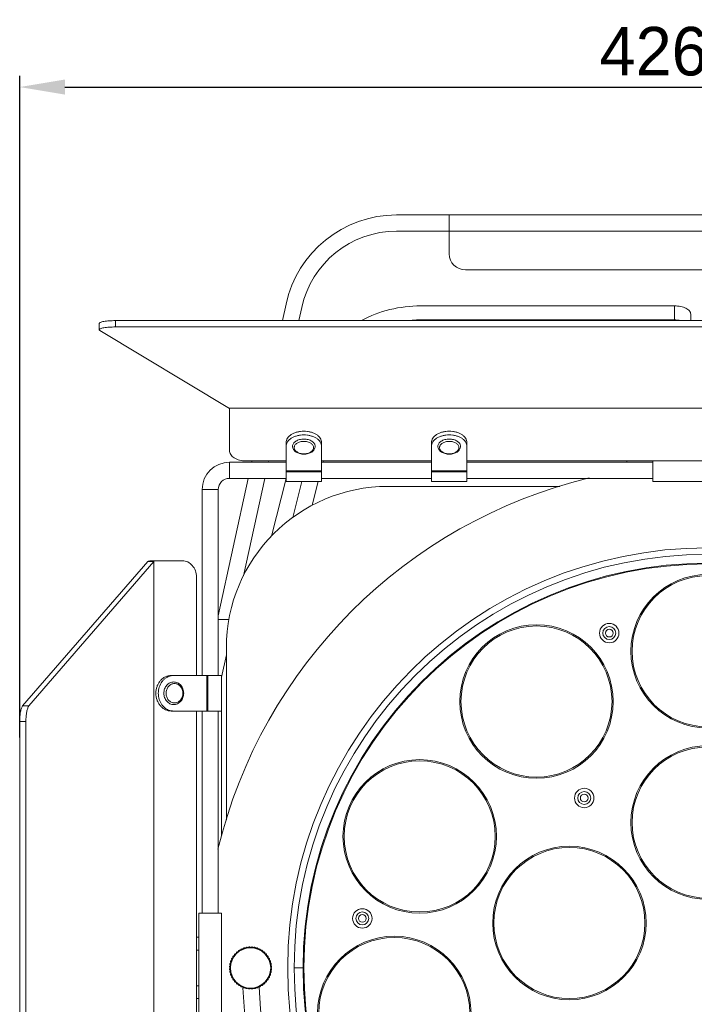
# Model space of a CAD drawing. Header units: millimetres. Extents: x 29170 to 33192, y 579 to 3108.
# Tile 19 of 256: x 29170 to 29379, y 1322 to 1626. Entities that reach past the tile are written whole.
import ezdxf

# ---------------------------------------------------------------- set-up
doc = ezdxf.new("R2010")
doc.units = ezdxf.units.MM
doc.layers.add('细实线', color=7, linetype='Continuous', lineweight=13)
doc.dimstyles.new('ISO-25', dxfattribs={"dimtxt": 15, "dimasz": 14, "dimexe": 3.5, "dimexo": 0, "dimgap": 3.5, "dimtad": 1, "dimtxsty": 'Standard', "dimcen": 2.5, "dimadec": 0, "dimazin": 0, "dimtfac": 1, "dimtmove": 0, "dimatfit": 3, "dimfxl": 1, "dimarcsym": 0})

# ---------------------------------------------------------------- blocks, each defined once
blk = doc.blocks.new('*D53')
at = {"layer": 'Defpoints', "color": 0, "transparency": 16777216}
for p in [(29595.9, 1605.39), (29169.94, 1404.12), (29595.9, 1404.12)]:
    blk.add_point(p, dxfattribs=at)
at = {"layer": '细实线', "color": 0, "lineweight": -2, "transparency": 16777216}
for p, q in [((29169.94, 1404.12), (29169.94, 1608.89)), ((29595.9, 1404.12), (29595.9, 1608.89)), ((29183.94, 1605.39), (29581.9, 1605.39))]:
    blk.add_line(p, q, dxfattribs=at)
at = {"layer": '细实线', "color": 0, "transparency": 16777216}
for points in [[(29183.94, 1607.73), (29183.94, 1603.06), (29169.94, 1605.39)], [(29581.9, 1607.73), (29581.9, 1603.06), (29595.9, 1605.39)]]:
    blk.add_solid(points, dxfattribs=at)
at = {"layer": '细实线', "color": 0, "transparency": 16777216, "insert": (29382.92, 1616.39), "char_height": 15, "attachment_point": 5}
blk.add_mtext('426mm', dxfattribs=at)

msp = doc.modelspace()

# ---------------------------------------------------------------- linework, layer by layer
at = {"layer": '细实线'}
for p, q in [((29479.239, 1565.813), (29286.597, 1565.813)), ((29302.918, 1553.813), (29302.918, 1565.813)), ((29286.597, 1560.813), (29479.239, 1560.813)), ((29307.918, 1548.813), (29457.918, 1548.813)), ((29252.396, 1538.248), (29251.281, 1533.121)), ((29256.398, 1533.121), (29257.282, 1537.186)), ((29372.668, 1537.668), (29294.07, 1537.668)), ((29372.668, 1533.338), (29372.668, 1537.668)), ((29199.572, 1531.151), (29199.572, 1533.121)), ((29199.572, 1533.121), (29566.264, 1533.121)), ((29294.07, 1533.121), (29294.07, 1533.338)), ((29294.07, 1533.338), (29372.668, 1533.338)), ((29377.668, 1533.121), (29377.668, 1535.168)), ((29194.572, 1530.283), (29194.572, 1532.252)), ((29234.918, 1505.972), (29194.769, 1530.041)), ((29199.572, 1531.151), (29566.264, 1531.151)), ((29234.918, 1492.911), (29234.918, 1506.065)), ((29234.918, 1506.065), (29530.918, 1506.065)), ((29252.418, 1483.313), (29252.418, 1495.367)), ((29263.418, 1495.367), (29263.418, 1483.313)), ((29297.418, 1483.313), (29297.418, 1495.367)), ((29308.418, 1495.367), (29308.418, 1483.313)), ((29234.918, 1489.313), (29234.918, 1484.313)), ((29234.918, 1489.313), (29252.418, 1489.313)), ((29252.418, 1489.697), (29239.918, 1489.697)), ((29241.841, 1489.697), (29241.758, 1489.313)), ((29246.875, 1489.313), (29246.958, 1489.697)), ((29297.418, 1489.697), (29263.418, 1489.697)), ((29263.418, 1489.313), (29297.418, 1489.313)), ((29263.856, 1489.313), (29263.953, 1489.697)), ((29457.418, 1489.697), (29308.418, 1489.697)), ((29308.418, 1489.313), (29365.918, 1489.313)), ((29357.918, 1489.697), (29357.918, 1489.313)), ((29365.918, 1483.313), (29365.918, 1489.697)), ((29240.671, 1484.313), (29231.418, 1441.75)), ((29234.918, 1484.313), (29252.418, 1484.313)), ((29239.223, 1454.117), (29245.788, 1484.313)), ((29252.418, 1484.266), (29247.927, 1466.466)), ((29252.418, 1486.598), (29263.418, 1486.598)), ((29252.418, 1486.29), (29263.418, 1486.29)), ((29263.418, 1484.313), (29297.418, 1484.313)), ((29297.418, 1486.598), (29308.418, 1486.598)), ((29297.418, 1486.29), (29308.418, 1486.29)), ((29308.418, 1484.313), (29365.918, 1484.313)), ((29226.418, 1423.313), (29226.418, 1480.813)), ((29226.418, 1480.813), (29231.418, 1480.813)), ((29231.418, 1423.313), (29231.418, 1480.813)), ((29252.418, 1483.313), (29263.418, 1483.313)), ((29254.48, 1472.156), (29257.295, 1483.313)), ((29260.491, 1475.976), (29262.342, 1483.313)), ((29283.918, 1481.813), (29337.2, 1481.813)), ((29297.418, 1483.313), (29308.418, 1483.313)), ((29399.918, 1483.313), (29365.918, 1483.313)), ((29170.864, 1413.879), (29209.584, 1458.565)), ((29172.796, 1413.879), (29211.516, 1458.565)), ((29209.584, 1458.565), (29211.516, 1458.565)), ((29210.516, 1458.813), (29220.325, 1458.813)), ((29211.516, 1206.813), (29211.516, 1458.813)), ((29224.655, 1453.813), (29224.655, 1423.313)), ((29234.74, 1440.632), (29231.418, 1440.632)), ((29233.918, 1429.713), (29232.418, 1422.813)), ((29233.918, 1431.813), (29233.918, 1378.531)), ((29232.418, 1423.313), (29216.861, 1423.313)), ((29227.877, 1423.313), (29227.877, 1412.313)), ((29228.226, 1423.313), (29228.226, 1412.313)), ((29232.418, 1423.313), (29232.418, 1412.313)), ((29172.796, 1413.879), (29170.864, 1413.879)), ((29232.418, 1412.313), (29216.861, 1412.313)), ((29224.655, 1412.313), (29224.655, 1253.313)), ((29226.418, 1349.813), (29226.418, 1412.313)), ((29231.418, 1349.813), (29231.418, 1412.313)), ((29232.418, 1412.313), (29232.418, 1373.773)), ((29169.94, 1256.538), (29169.94, 1409.088)), ((29171.872, 1409.088), (29169.94, 1409.088)), ((29171.872, 1256.538), (29171.872, 1409.088)), ((29225.418, 1349.813), (29225.418, 1315.813)), ((29232.418, 1349.813), (29225.418, 1349.813)), ((29232.418, 1349.813), (29232.418, 1315.813)), ((29224.655, 1342.313), (29225.418, 1342.313)), ((29224.655, 1338.313), (29225.418, 1338.313)), ((29225.418, 1338.313), (29224.655, 1338.313)), ((29241.77, 1339.303), (29241.917, 1339.294)), ((29242.614, 1339.202), (29242.758, 1339.173)), ((29243.438, 1338.991), (29243.577, 1338.944)), ((29244.227, 1338.675), (29244.359, 1338.61)), ((29244.968, 1338.258), (29245.09, 1338.176)), ((29245.648, 1337.748), (29245.759, 1337.651)), ((29246.256, 1337.153), (29246.353, 1337.043)), ((29246.781, 1336.485), (29246.863, 1336.363)), ((29247.215, 1335.753), (29247.28, 1335.622)), ((29247.549, 1334.972), (29247.596, 1334.832)), ((29247.778, 1334.153), (29247.807, 1334.009)), ((29247.807, 1331.617), (29247.778, 1331.473)), ((29247.899, 1333.311), (29247.909, 1333.164)), ((29247.909, 1332.461), (29247.899, 1332.314)), ((29257.675, 1332.813), (29254.918, 1332.813)), ((29246.353, 1328.583), (29246.256, 1328.472)), ((29246.863, 1329.263), (29246.781, 1329.141)), ((29247.28, 1330.004), (29247.215, 1329.872)), ((29247.596, 1330.793), (29247.549, 1330.654)), ((29225.418, 1327.313), (29224.655, 1327.313)), ((29241.917, 1326.332), (29241.77, 1326.322)), ((29242.758, 1326.452), (29242.614, 1326.424)), ((29243.577, 1326.682), (29243.438, 1326.634)), ((29244.359, 1327.016), (29244.227, 1326.951)), ((29245.09, 1327.449), (29244.968, 1327.368)), ((29245.759, 1327.975), (29245.648, 1327.878)), ((29224.655, 1323.313), (29225.418, 1323.313)), ((29224.655, 1323.313), (29225.418, 1323.313))]:
    msp.add_line(p, q, dxfattribs=at)
for centre, radius in [((29382.918, 1332.813), 130), ((29382.918, 1332.813), 128), ((29382.918, 1332.813), 125.243), ((29382.918, 1332.813), 125), ((29382.918, 1430.813), 23.75), ((29382.918, 1430.813), 23.38), ((29329.936, 1415.256), 23.75), ((29329.935, 1415.256), 23.38), ((29352.461, 1436.429), 3), ((29352.461, 1436.429), 2), ((29352.461, 1436.429), 1.2), ((29382.918, 1377.813), 23.75), ((29382.918, 1377.813), 23.38), ((29293.775, 1373.524), 23.75), ((29293.774, 1373.523), 23.38), ((29344.712, 1385.399), 3), ((29344.712, 1385.399), 2), ((29344.712, 1385.399), 1.2), ((29340.121, 1346.719), 23.75), ((29340.121, 1346.719), 23.38), ((29276.011, 1348.142), 3), ((29276.011, 1348.142), 2), ((29276.011, 1348.142), 1.2), ((29285.915, 1318.867), 23.75), ((29285.916, 1318.866), 23.38), ((29241.418, 1332.813), 6.237)]:
    msp.add_circle(centre, radius, dxfattribs=at)
for centre, radius, start, end in [((29286.597, 1530.813), 35, 90, 167.73523), ((29286.597, 1530.813), 30, 90, 167.73523), ((29307.918, 1553.813), 5, 180, 270), ((29294.072, 1498.738), 34.6, 90.00305, 94.31522), ((29234.918, 1480.813), 8.5, 90, 180), ((29382.918, 1332.813), 156, 103.61617, 166.38383), ((29234.918, 1480.813), 3.5, 90, 180), ((29283.918, 1431.813), 50, 90, 180), ((29217.612, 1419.164), 4.149, 90.01942, 100.34829), ((29217.612, 1416.462), 4.149, 259.65171, 269.98058), ((29237.211, 1337.502), 0.2, 131.89802, 193.46113), ((29241.418, 1332.813), 6.5, 130.60198, 131.89802), ((29237.318, 1337.596), 0.2, 69.03887, 130.60198), ((29237.461, 1337.97), 0.2, 249.03887, 5.96113), ((29237.859, 1338.011), 0.2, 124.39802, 185.96113), ((29241.418, 1332.813), 6.5, 123.10198, 124.39802), ((29237.977, 1338.09), 0.2, 61.53887, 123.10198), ((29238.168, 1338.442), 0.2, 241.53887, 358.46113), ((29238.568, 1338.431), 0.2, 116.89802, 178.46113), ((29241.418, 1332.813), 6.5, 115.60198, 116.89802), ((29238.696, 1338.494), 0.2, 54.03887, 115.60198), ((29238.931, 1338.818), 0.2, 234.03887, 350.96113), ((29239.326, 1338.755), 0.2, 109.39802, 170.96113), ((29241.418, 1332.813), 6.5, 108.10198, 109.39802), ((29239.461, 1338.801), 0.2, 46.53887, 108.10198), ((29239.736, 1339.091), 0.2, 226.53887, 343.46113), ((29240.119, 1338.977), 0.2, 101.89802, 163.46113), ((29241.418, 1332.813), 6.5, 100.60198, 101.89802), ((29240.259, 1339.005), 0.2, 39.03887, 100.60198), ((29240.57, 1339.257), 0.2, 219.03887, 335.96113), ((29240.935, 1339.094), 0.2, 94.39802, 155.96113), ((29241.418, 1332.813), 6.5, 93.10198, 94.39802), ((29241.077, 1339.104), 0.2, 31.53887, 93.10198), ((29241.418, 1339.313), 0.2, 211.53887, 328.46113), ((29241.759, 1339.104), 0.2, 86.89802, 148.46113), ((29241.418, 1332.813), 6.5, 85.60198, 86.89802), ((29241.901, 1339.094), 0.2, 24.03887, 85.60198), ((29242.266, 1339.257), 0.2, 204.03887, 320.96113), ((29242.577, 1339.005), 0.2, 79.39802, 140.96113), ((29241.418, 1332.813), 6.5, 78.10198, 79.39802), ((29242.717, 1338.977), 0.2, 16.53887, 78.10198), ((29243.1, 1339.091), 0.2, 196.53887, 313.46113), ((29243.376, 1338.801), 0.2, 71.89802, 133.46113), ((29241.418, 1332.813), 6.5, 70.60198, 71.89802), ((29243.51, 1338.755), 0.2, 9.03887, 70.60198), ((29243.906, 1338.818), 0.2, 189.03887, 305.96113), ((29244.14, 1338.494), 0.2, 64.39802, 125.96113), ((29241.418, 1332.813), 6.5, 63.10198, 64.39802), ((29244.268, 1338.431), 0.2, 1.53887, 63.10198), ((29244.668, 1338.442), 0.2, 181.53887, 298.46113), ((29244.859, 1338.09), 0.2, 56.89802, 118.46113), ((29241.418, 1332.813), 6.5, 55.60198, 56.89802), ((29244.977, 1338.011), 0.2, 354.03887, 55.60198), ((29245.375, 1337.97), 0.2, 174.03887, 290.96113), ((29245.518, 1337.596), 0.2, 49.39802, 110.96113), ((29241.418, 1332.813), 6.5, 48.10198, 49.39802), ((29245.625, 1337.502), 0.2, 346.53887, 48.10198), ((29235.14, 1334.495), 0.2, 286.53887, 43.46113), ((29235.43, 1334.77), 0.2, 161.89802, 223.46113), ((29241.418, 1332.813), 6.5, 160.60198, 161.89802), ((29235.476, 1334.905), 0.2, 99.03887, 160.60198), ((29235.413, 1335.3), 0.2, 279.03887, 35.96113), ((29235.737, 1335.535), 0.2, 154.39802, 215.96113), ((29241.418, 1332.813), 6.5, 153.10198, 154.39802), ((29235.8, 1335.663), 0.2, 91.53887, 153.10198), ((29235.789, 1336.063), 0.2, 271.53887, 28.46113), ((29236.141, 1336.253), 0.2, 146.89802, 208.46113), ((29241.418, 1332.813), 6.5, 145.60198, 146.89802), ((29236.22, 1336.372), 0.2, 84.03887, 145.60198), ((29236.261, 1336.77), 0.2, 264.03887, 20.96113), ((29236.635, 1336.913), 0.2, 139.39802, 200.96113), ((29241.418, 1332.813), 6.5, 138.10198, 139.39802), ((29236.729, 1337.02), 0.2, 76.53887, 138.10198), ((29236.822, 1337.409), 0.2, 256.53887, 13.46113), ((29246.014, 1337.409), 0.2, 166.53887, 283.46113), ((29246.107, 1337.02), 0.2, 41.89802, 103.46113), ((29241.418, 1332.813), 6.5, 40.60198, 41.89802), ((29246.201, 1336.913), 0.2, 339.03887, 40.60198), ((29246.575, 1336.77), 0.2, 159.03887, 275.96113), ((29246.616, 1336.372), 0.2, 34.39802, 95.96113), ((29241.418, 1332.813), 6.5, 33.10198, 34.39802), ((29247.047, 1336.063), 0.2, 151.53887, 268.46113), ((29246.696, 1336.253), 0.2, 331.53887, 33.10198), ((29247.036, 1335.663), 0.2, 26.89802, 88.46113), ((29241.418, 1332.813), 6.5, 25.60198, 26.89802), ((29247.423, 1335.3), 0.2, 144.03887, 260.96113), ((29247.1, 1335.535), 0.2, 324.03887, 25.60198), ((29247.36, 1334.905), 0.2, 19.39802, 80.96113), ((29247.697, 1334.495), 0.2, 136.53887, 253.46113), ((29241.418, 1332.813), 6.5, 18.10198, 19.39802), ((29247.406, 1334.77), 0.2, 316.53887, 18.10198), ((29235.127, 1333.154), 0.2, 176.89802, 238.46113), ((29235.127, 1332.472), 0.2, 121.53887, 183.10198), ((29241.418, 1332.813), 6.5, 175.60198, 176.89802), ((29241.418, 1332.813), 6.5, 183.10198, 184.39802), ((29235.137, 1333.296), 0.2, 114.03887, 175.60198), ((29235.137, 1332.33), 0.2, 184.39802, 245.96113), ((29234.918, 1332.813), 0.2, 301.53887, 58.46113), ((29235.226, 1333.972), 0.2, 169.39802, 230.96113), ((29235.226, 1331.654), 0.2, 129.03887, 190.60198), ((29241.418, 1332.813), 6.5, 168.10198, 169.39802), ((29241.418, 1332.813), 6.5, 190.60198, 191.89802), ((29234.974, 1333.661), 0.2, 294.03887, 50.96113), ((29234.974, 1331.964), 0.2, 309.03887, 65.96113), ((29235.253, 1334.112), 0.2, 106.53887, 168.10198), ((29235.253, 1331.514), 0.2, 191.89802, 253.46113), ((29247.583, 1334.112), 0.2, 11.89802, 73.46113), ((29247.583, 1331.514), 0.2, 286.53887, 348.10198), ((29247.862, 1333.661), 0.2, 129.03887, 245.96113), ((29247.862, 1331.964), 0.2, 114.03887, 230.96113), ((29247.918, 1332.813), 0.2, 121.53887, 238.46113), ((29247.611, 1333.972), 0.2, 309.03887, 10.60198), ((29247.611, 1331.654), 0.2, 349.39802, 50.96113), ((29241.418, 1332.813), 6.5, 10.60198, 11.89802), ((29241.418, 1332.813), 6.5, 348.10198, 349.39802), ((29247.7, 1333.296), 0.2, 4.39802, 65.96113), ((29247.7, 1332.33), 0.2, 294.03887, 355.60198), ((29247.709, 1333.154), 0.2, 301.53887, 3.10198), ((29247.709, 1332.472), 0.2, 356.89802, 58.46113), ((29241.418, 1332.813), 6.5, 3.10198, 4.39802), ((29241.418, 1332.813), 6.5, 355.60198, 356.89802), ((29382.918, 1332.813), 128, 179.41173, 180.58828), ((29235.14, 1331.13), 0.2, 316.53887, 73.46113), ((29235.43, 1330.855), 0.2, 136.53887, 198.10198), ((29241.418, 1332.813), 6.5, 198.10198, 199.39802), ((29235.476, 1330.72), 0.2, 199.39802, 260.96113), ((29235.413, 1330.325), 0.2, 324.03887, 80.96113), ((29235.737, 1330.09), 0.2, 144.03887, 205.60198), ((29241.418, 1332.813), 6.5, 205.60198, 206.89802), ((29235.8, 1329.963), 0.2, 206.89802, 268.46113), ((29235.789, 1329.563), 0.2, 331.53887, 88.46113), ((29236.141, 1329.372), 0.2, 151.53887, 213.10198), ((29241.418, 1332.813), 6.5, 213.10198, 214.39802), ((29236.22, 1329.254), 0.2, 214.39802, 275.96113), ((29236.261, 1328.856), 0.2, 339.03887, 95.96113), ((29236.635, 1328.713), 0.2, 159.03887, 220.60198), ((29241.418, 1332.813), 6.5, 220.60198, 221.89802), ((29236.729, 1328.606), 0.2, 221.89802, 283.46113), ((29236.822, 1328.217), 0.2, 346.53887, 103.46113), ((29246.014, 1328.217), 0.2, 76.53887, 193.46113), ((29246.107, 1328.606), 0.2, 256.53887, 318.10198), ((29241.418, 1332.813), 6.5, 318.10198, 319.39802), ((29246.201, 1328.713), 0.2, 319.39802, 20.96113), ((29246.575, 1328.856), 0.2, 84.03887, 200.96113), ((29246.616, 1329.254), 0.2, 264.03887, 325.60198), ((29241.418, 1332.813), 6.5, 325.60198, 326.89802), ((29247.047, 1329.563), 0.2, 91.53887, 208.46113), ((29246.696, 1329.372), 0.2, 326.89802, 28.46113), ((29247.036, 1329.963), 0.2, 271.53887, 333.10198), ((29241.418, 1332.813), 6.5, 333.10198, 334.39802), ((29247.423, 1330.325), 0.2, 99.03887, 215.96113), ((29247.1, 1330.09), 0.2, 334.39802, 35.96113), ((29247.36, 1330.72), 0.2, 279.03887, 340.60198), ((29247.697, 1331.13), 0.2, 106.53887, 223.46113), ((29241.418, 1332.813), 6.5, 340.60198, 341.89802), ((29247.406, 1330.855), 0.2, 341.89802, 43.46113), ((29237.211, 1328.123), 0.2, 166.53887, 228.10198), ((29241.418, 1332.813), 6.5, 228.10198, 229.39802), ((29237.318, 1328.029), 0.2, 229.39802, 290.96113), ((29237.461, 1327.656), 0.2, 354.03887, 110.96113), ((29237.859, 1327.614), 0.2, 174.03887, 235.60198), ((29241.418, 1332.813), 6.5, 235.60198, 236.89802), ((29237.977, 1327.535), 0.2, 236.89802, 298.46113), ((29238.168, 1327.184), 0.2, 1.53887, 118.46113), ((29238.568, 1327.194), 0.2, 181.53887, 243.10198), ((29241.418, 1332.813), 6.5, 243.10198, 244.39802), ((29238.696, 1327.131), 0.2, 244.39802, 305.96113), ((29238.931, 1326.808), 0.2, 9.03887, 125.96113), ((29382.918, 1332.813), 144, 182.45271, 270), ((29239.326, 1326.87), 0.2, 189.03887, 250.60198), ((29241.418, 1332.813), 6.5, 250.60198, 251.89802), ((29239.461, 1326.825), 0.2, 251.89802, 313.46113), ((29239.736, 1326.534), 0.2, 16.53887, 133.46113), ((29240.119, 1326.648), 0.2, 196.53887, 258.10198), ((29241.418, 1332.813), 6.5, 258.10198, 259.39802), ((29240.259, 1326.62), 0.2, 259.39802, 320.96113), ((29240.57, 1326.368), 0.2, 24.03887, 140.96113), ((29240.935, 1326.531), 0.2, 204.03887, 265.60198), ((29241.418, 1332.813), 6.5, 265.60198, 266.89802), ((29241.077, 1326.522), 0.2, 266.89802, 328.46113), ((29241.418, 1326.313), 0.2, 31.53887, 148.46113), ((29241.759, 1326.522), 0.2, 211.53887, 273.10198), ((29241.418, 1332.813), 6.5, 273.10198, 274.39802), ((29241.901, 1326.531), 0.2, 274.39802, 335.96113), ((29242.266, 1326.368), 0.2, 39.03887, 155.96113), ((29242.577, 1326.62), 0.2, 219.03887, 280.60198), ((29241.418, 1332.813), 6.5, 280.60198, 281.89802), ((29242.717, 1326.648), 0.2, 281.89802, 343.46113), ((29243.1, 1326.534), 0.2, 46.53887, 163.46113), ((29243.376, 1326.825), 0.2, 226.53887, 288.10198), ((29241.418, 1332.813), 6.5, 288.10198, 289.39802), ((29243.51, 1326.87), 0.2, 289.39802, 350.96113), ((29243.906, 1326.808), 0.2, 54.03887, 170.96113), ((29244.14, 1327.131), 0.2, 234.03887, 295.60198), ((29382.918, 1332.813), 139, 182.40571, 270), ((29241.418, 1332.813), 6.5, 295.60198, 296.89802), ((29244.268, 1327.194), 0.2, 296.89802, 358.46113), ((29244.668, 1327.184), 0.2, 61.53887, 178.46113), ((29244.859, 1327.535), 0.2, 241.53887, 303.10198), ((29241.418, 1332.813), 6.5, 303.10198, 304.39802), ((29244.977, 1327.614), 0.2, 304.39802, 5.96113), ((29245.375, 1327.656), 0.2, 69.03887, 185.96113), ((29245.518, 1328.029), 0.2, 249.03887, 310.60198), ((29241.418, 1332.813), 6.5, 310.60198, 311.89802), ((29245.625, 1328.123), 0.2, 311.89802, 13.46113)]:
    msp.add_arc(centre, radius, start, end, dxfattribs=at)
for points, knots in [([(29275.75, 1533.184), (29278.52, 1534.658), (29284.517, 1536.916), (29290.874, 1537.668), (29294.07, 1537.668)], [0, 0, 0, 0, 0.4954238, 1, 1, 1, 1]), ([(29372.668, 1537.668), (29373.309, 1537.668), (29374.522, 1537.554), (29375.928, 1537.12), (29376.813, 1536.593), (29377.409, 1536.064), (29377.668, 1535.512), (29377.668, 1535.168)], [0, 0, 0, 0, 0.3192603, 0.6031296, 0.7240218, 0.8290447, 1, 1, 1, 1]), ([(29194.572, 1532.252), (29194.572, 1532.317), (29194.652, 1532.421), (29194.796, 1532.513), (29195.043, 1532.63), (29195.461, 1532.755), (29196.078, 1532.881), (29196.827, 1532.984), (29198.006, 1533.091), (29198.934, 1533.121), (29199.572, 1533.121)], [0, 0, 0, 0, 0.0375026, 0.0654422, 0.1008259, 0.1943829, 0.3167768, 0.4641541, 0.6313308, 1, 1, 1, 1]), ([(29374.607, 1533.143), (29374.452, 1533.175), (29373.812, 1533.291), (29373.16, 1533.338), (29372.668, 1533.338)], [0, 0, 0, 0, 0.2438026, 1, 1, 1, 1]), ([(29199.572, 1531.151), (29198.934, 1531.151), (29198.006, 1531.122), (29196.827, 1531.015), (29196.078, 1530.911), (29195.461, 1530.785), (29195.043, 1530.661), (29194.796, 1530.544), (29194.652, 1530.451), (29194.572, 1530.348), (29194.572, 1530.283)], [0, 0, 0, 0, 0.3686692, 0.5358459, 0.6832232, 0.8056171, 0.8991741, 0.9345578, 0.9624974, 1, 1, 1, 1]), ([(29194.572, 1530.283), (29194.572, 1530.262), (29194.597, 1530.154), (29194.695, 1530.085), (29194.769, 1530.041)], [0, 0, 0, 0, 0.1944866, 1, 1, 1, 1]), ([(29263.418, 1495.367), (29263.418, 1495.6), (29263.343, 1496.08), (29263.015, 1496.755), (29262.493, 1497.37), (29261.801, 1497.903), (29260.964, 1498.338), (29260.014, 1498.66), (29258.986, 1498.858), (29257.918, 1498.925), (29256.85, 1498.858), (29255.822, 1498.66), (29254.872, 1498.338), (29254.035, 1497.903), (29253.343, 1497.37), (29252.821, 1496.755), (29252.494, 1496.08), (29252.418, 1495.6), (29252.418, 1495.367)], [0, 0, 0, 0, 0.0486671, 0.0998127, 0.1552552, 0.2158516, 0.2815734, 0.3516979, 0.4250137, 0.5, 0.5749863, 0.6483021, 0.7184266, 0.7841484, 0.8447448, 0.9001873, 0.9513329, 1, 1, 1, 1]), ([(29252.418, 1494.218), (29252.418, 1494.451), (29252.494, 1494.931), (29252.821, 1495.606), (29253.343, 1496.221), (29254.035, 1496.754), (29254.872, 1497.189), (29255.822, 1497.511), (29256.85, 1497.709), (29257.918, 1497.776), (29258.986, 1497.709), (29260.014, 1497.511), (29260.964, 1497.189), (29261.801, 1496.754), (29262.493, 1496.221), (29263.015, 1495.606), (29263.343, 1494.931), (29263.418, 1494.451), (29263.418, 1494.218)], [0, 0, 0, 0, 0.0486671, 0.0998127, 0.1552552, 0.2158516, 0.2815734, 0.3516979, 0.4250137, 0.5, 0.5749863, 0.6483021, 0.7184266, 0.7841484, 0.8447448, 0.9001873, 0.9513329, 1, 1, 1, 1]), ([(29257.918, 1496.468), (29257.468, 1496.468), (29256.8, 1496.386), (29255.98, 1496.109), (29255.447, 1495.832), (29255.007, 1495.493), (29254.674, 1495.101), (29254.466, 1494.671), (29254.418, 1494.366), (29254.418, 1494.218)], [0, 0, 0, 0, 0.296167, 0.4365041, 0.5680287, 0.6892969, 0.8002504, 0.9026088, 1, 1, 1, 1]), ([(29261.418, 1494.218), (29261.418, 1494.366), (29261.37, 1494.671), (29261.162, 1495.101), (29260.83, 1495.493), (29260.389, 1495.832), (29259.856, 1496.109), (29259.037, 1496.386), (29258.368, 1496.468), (29257.918, 1496.468)], [0, 0, 0, 0, 0.0973912, 0.1997496, 0.3107031, 0.4319713, 0.5634959, 0.703833, 1, 1, 1, 1]), ([(29308.418, 1495.367), (29308.418, 1495.6), (29308.343, 1496.08), (29308.015, 1496.755), (29307.493, 1497.37), (29306.801, 1497.903), (29305.964, 1498.338), (29305.014, 1498.66), (29303.986, 1498.858), (29302.918, 1498.925), (29301.85, 1498.858), (29300.822, 1498.66), (29299.872, 1498.338), (29299.035, 1497.903), (29298.343, 1497.37), (29297.821, 1496.755), (29297.494, 1496.08), (29297.418, 1495.6), (29297.418, 1495.367)], [0, 0, 0, 0, 0.0486671, 0.0998127, 0.1552552, 0.2158516, 0.2815734, 0.3516979, 0.4250137, 0.5, 0.5749863, 0.6483021, 0.7184266, 0.7841484, 0.8447448, 0.9001873, 0.9513329, 1, 1, 1, 1]), ([(29297.418, 1494.218), (29297.418, 1494.451), (29297.494, 1494.931), (29297.821, 1495.606), (29298.343, 1496.221), (29299.035, 1496.754), (29299.872, 1497.189), (29300.822, 1497.511), (29301.85, 1497.709), (29302.918, 1497.776), (29303.986, 1497.709), (29305.014, 1497.511), (29305.964, 1497.189), (29306.801, 1496.754), (29307.493, 1496.221), (29308.015, 1495.606), (29308.343, 1494.931), (29308.418, 1494.451), (29308.418, 1494.218)], [0, 0, 0, 0, 0.0486671, 0.0998127, 0.1552552, 0.2158516, 0.2815734, 0.3516979, 0.4250137, 0.5, 0.5749863, 0.6483021, 0.7184266, 0.7841484, 0.8447448, 0.9001873, 0.9513329, 1, 1, 1, 1]), ([(29302.918, 1496.468), (29302.468, 1496.468), (29301.8, 1496.386), (29300.98, 1496.109), (29300.447, 1495.832), (29300.007, 1495.493), (29299.674, 1495.101), (29299.466, 1494.671), (29299.418, 1494.366), (29299.418, 1494.218)], [0, 0, 0, 0, 0.296167, 0.4365041, 0.5680287, 0.6892969, 0.8002504, 0.9026088, 1, 1, 1, 1]), ([(29306.418, 1494.218), (29306.418, 1494.366), (29306.37, 1494.671), (29306.162, 1495.101), (29305.83, 1495.493), (29305.389, 1495.832), (29304.856, 1496.109), (29304.037, 1496.386), (29303.368, 1496.468), (29302.918, 1496.468)], [0, 0, 0, 0, 0.0973912, 0.1997496, 0.3107031, 0.4319713, 0.5634959, 0.703833, 1, 1, 1, 1]), ([(29234.918, 1492.911), (29234.918, 1492.699), (29234.987, 1492.263), (29235.284, 1491.649), (29235.759, 1491.09), (29236.63, 1490.42), (29238.039, 1489.847), (29239.275, 1489.697), (29239.918, 1489.697)], [0, 0, 0, 0, 0.0974731, 0.199911, 0.3109554, 0.4323219, 0.7035939, 1, 1, 1, 1]), ([(29257.918, 1491.79), (29257.478, 1491.79), (29256.823, 1491.872), (29256.018, 1492.153), (29255.486, 1492.439), (29255.038, 1492.797), (29254.692, 1493.222), (29254.47, 1493.702), (29254.418, 1494.048), (29254.418, 1494.218)], [0, 0, 0, 0, 0.2812083, 0.4158002, 0.5439058, 0.6651244, 0.7802816, 0.8911894, 1, 1, 1, 1]), ([(29257.918, 1495.763), (29257.532, 1495.763), (29256.959, 1495.694), (29256.257, 1495.455), (29255.8, 1495.218), (29255.422, 1494.927), (29255.138, 1494.592), (29254.959, 1494.223), (29254.898, 1493.835), (29254.959, 1493.447), (29255.138, 1493.078), (29255.422, 1492.743), (29255.8, 1492.452), (29256.257, 1492.215), (29256.959, 1491.976), (29257.532, 1491.907), (29257.918, 1491.907)], [0, 0, 0, 0, 0.1480832, 0.218252, 0.2840144, 0.3446485, 0.400125, 0.4513044, 0.5, 0.5486956, 0.599875, 0.6553515, 0.7159856, 0.781748, 0.8519168, 1, 1, 1, 1]), ([(29257.918, 1491.907), (29258.304, 1491.907), (29258.877, 1491.976), (29259.579, 1492.215), (29260.036, 1492.452), (29260.414, 1492.743), (29260.698, 1493.078), (29260.877, 1493.447), (29260.938, 1493.835), (29260.877, 1494.223), (29260.698, 1494.592), (29260.414, 1494.927), (29260.036, 1495.218), (29259.579, 1495.455), (29258.877, 1495.694), (29258.304, 1495.763), (29257.918, 1495.763)], [0, 0, 0, 0, 0.1480832, 0.218252, 0.2840144, 0.3446485, 0.400125, 0.4513044, 0.5, 0.5486956, 0.599875, 0.6553515, 0.7159856, 0.781748, 0.8519168, 1, 1, 1, 1]), ([(29261.418, 1494.218), (29261.418, 1494.048), (29261.366, 1493.702), (29261.144, 1493.222), (29260.798, 1492.797), (29260.35, 1492.439), (29259.818, 1492.153), (29259.013, 1491.872), (29258.358, 1491.79), (29257.918, 1491.79)], [0, 0, 0, 0, 0.1088099, 0.2197184, 0.3348767, 0.4560961, 0.5842022, 0.7187939, 1, 1, 1, 1]), ([(29302.918, 1491.79), (29302.478, 1491.79), (29301.823, 1491.872), (29301.018, 1492.153), (29300.486, 1492.439), (29300.038, 1492.797), (29299.692, 1493.222), (29299.47, 1493.702), (29299.418, 1494.048), (29299.418, 1494.218)], [0, 0, 0, 0, 0.2812083, 0.4158002, 0.5439058, 0.6651244, 0.7802816, 0.8911894, 1, 1, 1, 1]), ([(29302.918, 1495.763), (29302.532, 1495.763), (29301.959, 1495.694), (29301.257, 1495.455), (29300.8, 1495.218), (29300.422, 1494.927), (29300.138, 1494.592), (29299.959, 1494.223), (29299.898, 1493.835), (29299.959, 1493.447), (29300.138, 1493.078), (29300.422, 1492.743), (29300.8, 1492.452), (29301.257, 1492.215), (29301.959, 1491.976), (29302.532, 1491.907), (29302.918, 1491.907)], [0, 0, 0, 0, 0.1480832, 0.218252, 0.2840144, 0.3446485, 0.400125, 0.4513044, 0.5, 0.5486956, 0.599875, 0.6553515, 0.7159856, 0.781748, 0.8519168, 1, 1, 1, 1]), ([(29302.918, 1491.907), (29303.304, 1491.907), (29303.877, 1491.976), (29304.579, 1492.215), (29305.036, 1492.452), (29305.414, 1492.743), (29305.698, 1493.078), (29305.877, 1493.447), (29305.938, 1493.835), (29305.877, 1494.223), (29305.698, 1494.592), (29305.414, 1494.927), (29305.036, 1495.218), (29304.579, 1495.455), (29303.877, 1495.694), (29303.304, 1495.763), (29302.918, 1495.763)], [0, 0, 0, 0, 0.1480832, 0.218252, 0.2840144, 0.3446485, 0.400125, 0.4513044, 0.5, 0.5486956, 0.599875, 0.6553515, 0.7159856, 0.781748, 0.8519168, 1, 1, 1, 1]), ([(29306.418, 1494.218), (29306.418, 1494.048), (29306.366, 1493.702), (29306.144, 1493.222), (29305.798, 1492.797), (29305.35, 1492.439), (29304.818, 1492.153), (29304.013, 1491.872), (29303.358, 1491.79), (29302.918, 1491.79)], [0, 0, 0, 0, 0.1088099, 0.2197184, 0.3348767, 0.4560961, 0.5842022, 0.7187939, 1, 1, 1, 1]), ([(29210.516, 1458.813), (29210.319, 1458.777), (29210.052, 1458.726), (29209.742, 1458.637), (29209.627, 1458.592), (29209.584, 1458.565)], [0, 0, 0, 0, 0.6200584, 0.8435108, 1, 1, 1, 1]), ([(29224.655, 1453.813), (29224.655, 1454.46), (29224.439, 1455.743), (29223.5, 1457.399), (29222.064, 1458.537), (29220.892, 1458.813), (29220.325, 1458.813)], [0, 0, 0, 0, 0.2663266, 0.5234001, 0.7667837, 1, 1, 1, 1]), ([(29216.861, 1423.313), (29216.549, 1423.313), (29215.919, 1423.241), (29215.017, 1422.922), (29214.187, 1422.407), (29213.462, 1421.716), (29212.868, 1420.877), (29212.279, 1419.597), (29211.976, 1417.813), (29212.279, 1416.028), (29212.868, 1414.749), (29213.462, 1413.909), (29214.187, 1413.218), (29215.017, 1412.703), (29215.919, 1412.385), (29216.549, 1412.313), (29216.861, 1412.313)], [0, 0, 0, 0, 0.0580896, 0.116891, 0.176996, 0.2387584, 0.302267, 0.3673471, 0.5, 0.6326529, 0.697733, 0.7612416, 0.823004, 0.883109, 0.9419104, 1, 1, 1, 1]), ([(29216.867, 1412.38), (29216.588, 1412.431), (29216.036, 1412.592), (29215.263, 1412.994), (29214.565, 1413.546), (29213.755, 1414.467), (29213.04, 1415.897), (29212.75, 1417.813), (29213.04, 1419.728), (29213.755, 1421.158), (29214.565, 1422.079), (29215.263, 1422.632), (29216.036, 1423.034), (29216.588, 1423.194), (29216.867, 1423.245)], [0, 0, 0, 0, 0.0581353, 0.1172961, 0.1778397, 0.239937, 0.3680727, 0.5, 0.6319273, 0.760063, 0.8221603, 0.8827039, 0.9418647, 1, 1, 1, 1]), ([(29217.611, 1421.313), (29217.412, 1421.313), (29217.012, 1421.267), (29216.437, 1421.064), (29215.909, 1420.736), (29215.448, 1420.297), (29215.07, 1419.763), (29214.79, 1419.155), (29214.618, 1418.497), (29214.58, 1418.041), (29214.58, 1417.813)], [0, 0, 0, 0, 0.1160614, 0.2335535, 0.3536445, 0.4770484, 0.6039409, 0.7339742, 0.8663545, 1, 1, 1, 1]), ([(29220.459, 1417.813), (29220.459, 1418.009), (29220.426, 1418.399), (29220.278, 1418.963), (29220.038, 1419.484), (29219.715, 1419.942), (29219.319, 1420.319), (29218.867, 1420.6), (29218.374, 1420.773), (29217.861, 1420.832), (29217.347, 1420.773), (29216.855, 1420.6), (29216.402, 1420.319), (29216.007, 1419.942), (29215.683, 1419.484), (29215.443, 1418.963), (29215.296, 1418.399), (29215.263, 1418.009), (29215.263, 1417.813)], [0, 0, 0, 0, 0.0668228, 0.1330126, 0.1980295, 0.2614758, 0.3231777, 0.3832232, 0.4419693, 0.5, 0.5580307, 0.6167768, 0.6768223, 0.7385242, 0.8019705, 0.8669874, 0.9331772, 1, 1, 1, 1]), ([(29217.611, 1421.313), (29217.816, 1421.313), (29218.229, 1421.266), (29218.821, 1421.06), (29219.362, 1420.729), (29219.832, 1420.286), (29220.215, 1419.752), (29220.497, 1419.146), (29220.67, 1418.492), (29220.709, 1418.039), (29220.709, 1417.813)], [0, 0, 0, 0, 0.1188501, 0.238615, 0.3600927, 0.4838287, 0.6100314, 0.7385284, 0.8687827, 1, 1, 1, 1]), ([(29214.58, 1417.813), (29214.58, 1417.584), (29214.618, 1417.129), (29214.79, 1416.471), (29215.07, 1415.863), (29215.448, 1415.329), (29215.909, 1414.889), (29216.437, 1414.561), (29217.012, 1414.359), (29217.412, 1414.313), (29217.611, 1414.313)], [0, 0, 0, 0, 0.1336455, 0.2660258, 0.3960591, 0.5229516, 0.6463555, 0.7664465, 0.8839386, 1, 1, 1, 1]), ([(29215.263, 1417.813), (29215.263, 1417.617), (29215.296, 1417.226), (29215.443, 1416.662), (29215.683, 1416.141), (29216.007, 1415.684), (29216.402, 1415.307), (29216.855, 1415.026), (29217.347, 1414.852), (29217.861, 1414.793), (29218.374, 1414.852), (29218.867, 1415.026), (29219.319, 1415.307), (29219.715, 1415.684), (29220.038, 1416.141), (29220.278, 1416.662), (29220.426, 1417.226), (29220.459, 1417.617), (29220.459, 1417.813)], [0, 0, 0, 0, 0.0668228, 0.1330126, 0.1980295, 0.2614758, 0.3231777, 0.3832232, 0.4419693, 0.5, 0.5580307, 0.6167768, 0.6768223, 0.7385242, 0.8019705, 0.8669874, 0.9331772, 1, 1, 1, 1]), ([(29220.709, 1417.813), (29220.709, 1417.586), (29220.67, 1417.134), (29220.497, 1416.48), (29220.215, 1415.874), (29219.832, 1415.339), (29219.362, 1414.897), (29218.821, 1414.565), (29218.229, 1414.359), (29217.816, 1414.313), (29217.611, 1414.313)], [0, 0, 0, 0, 0.1312177, 0.2614722, 0.3899691, 0.5161716, 0.6399072, 0.7613847, 0.8811495, 1, 1, 1, 1]), ([(29169.94, 1409.088), (29169.94, 1409.613), (29169.98, 1410.614), (29170.156, 1411.987), (29170.394, 1412.97), (29170.647, 1413.566), (29170.788, 1413.791), (29170.864, 1413.879)], [0, 0, 0, 0, 0.3188088, 0.60755, 0.8401159, 0.9296098, 1, 1, 1, 1]), ([(29172.796, 1413.879), (29172.72, 1413.791), (29172.579, 1413.566), (29172.326, 1412.97), (29172.088, 1411.987), (29171.912, 1410.614), (29171.872, 1409.613), (29171.872, 1409.088)], [0, 0, 0, 0, 0.0703902, 0.1598841, 0.39245, 0.6811912, 1, 1, 1, 1])]:
    msp.add_open_spline(points, degree=3, knots=knots, dxfattribs=at)

# ---------------------------------------------------------------- dimensions: what is measured, and where the dimension line sits
dim = msp.add_linear_dim(base=(29595.896, 1605.394), p1=(29169.94, 1404.118), p2=(29595.896, 1404.118), text='426mm', dimstyle='ISO-25', dxfattribs=at)
dim.commit()
dim.dimension.update_dxf_attribs({"geometry": '*D53', "text_midpoint": (29382.918, 1616.394)})

doc.saveas('drawing.dxf')
